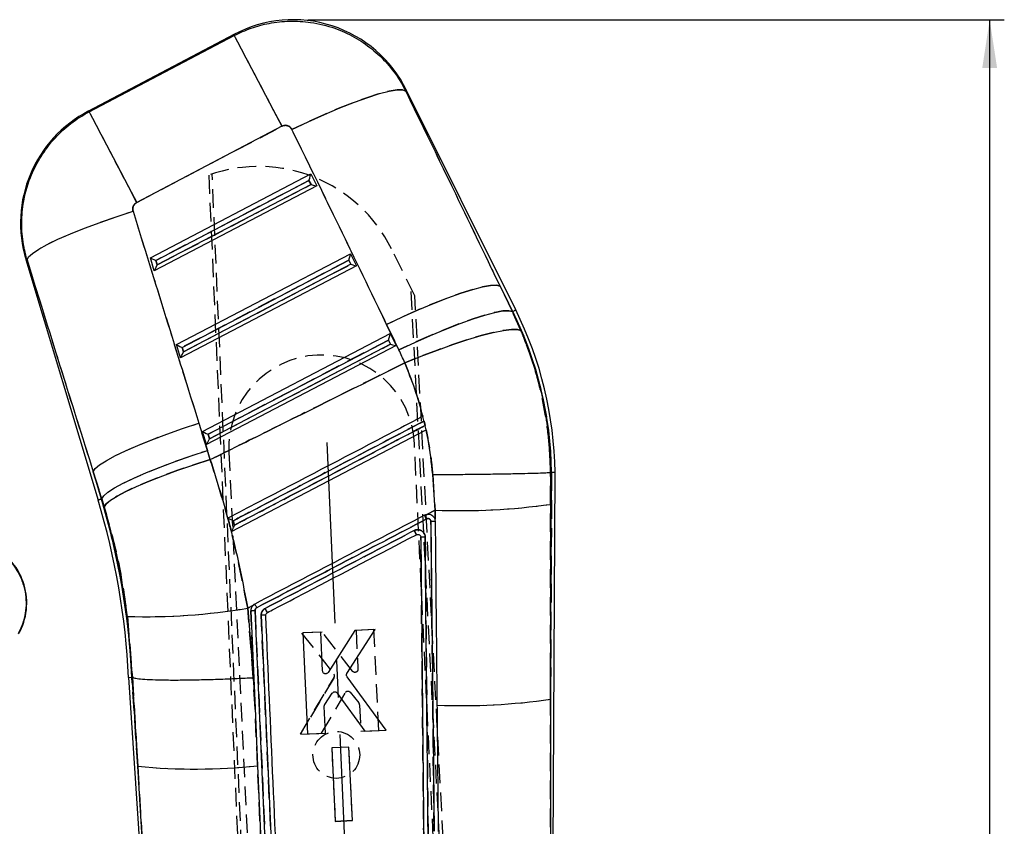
# Model space of a CAD drawing. Extents: x 40 to 363, y 13 to 289.
# Tile 17 of 20: x 137 to 204, y 234 to 289. Entities that reach past the tile are written whole.
import ezdxf

# ---------------------------------------------------------------- set-up
doc = ezdxf.new("R2010")
doc.units = 0
doc.linetypes.add('CENTERX2', pattern=[20.32, 12.7, -2.54, 2.54, -2.54])
doc.linetypes.add('HIDDEN', pattern=[1.905, 1.27, -0.635])
doc.layers.get('0').update_dxf_attribs({"linetype": 'CONTINUOUS'})
doc.styles.add('SLDTEXTSTYLE0', font='TXT', dxfattribs={"width": 0.75})
doc.dimstyles.new('SLDDIMSTYLE0', dxfattribs={"dimtxt": 3.5, "dimasz": 3.302, "dimexe": 0, "dimexo": 0.0625, "dimgap": 0.875, "dimtad": 1, "dimdec": 0, "dimrnd": 1e-09, "dimzin": 12, "dimtxsty": 'SLDTEXTSTYLE0', "dimsah": 1, "dimcen": 0.09, "dimazin": 3, "dimtfac": 1, "dimtdec": 0, "dimtofl": 0, "dimtmove": 0, "dimatfit": 3, "dimtolj": 1, "dimtzin": 12})

# ---------------------------------------------------------------- blocks, each defined once
blk = doc.blocks.new('_D')
at = {"color": 179, "linetype": 'CONTINUOUS'}
for p, q in [((156.693, 288.655), (204.306, 288.655)), ((203.306, 113.839), (203.306, 288.655)), ((189.807, 113.839), (204.306, 113.839))]:
    blk.add_line(p, q, dxfattribs=at)
for points in [[(203.306, 288.655), (202.798, 285.353), (203.814, 285.353)], [(203.306, 113.839), (203.814, 117.141), (202.798, 117.141)]]:
    blk.add_solid(points, dxfattribs=at)
at = {"color": 179, "linetype": 'CONTINUOUS', "insert": (198.794, 201.648, 0.1), "char_height": 3.5, "attachment_point": 1, "rotation": 90, "style": 'SLDTEXTSTYLE0'}
blk.add_mtext('175', dxfattribs=at)

msp = doc.modelspace()

# ---------------------------------------------------------------- linework, layer by layer
at = {"color": 7, "linetype": 'CONTINUOUS'}
for p, q in [((151.677668, 287.663583), (141.657013, 282.394979)), ((141.730565, 282.357533), (151.656683, 287.576426)), ((170.90327, 268.827115), (163.416551, 283.871088)), ((154.913797, 281.381522), (144.987679, 276.162628)), ((145.920295, 272.395391), (156.883828, 278.122399)), ((156.883828, 278.122399), (157.292064, 277.302075)), ((146.302644, 272.208233), (156.767524, 277.674739)), ((156.905839, 277.396817), (146.393639, 271.905575)), ((156.767524, 277.674739), (156.905839, 277.396817)), ((157.292064, 277.302075), (146.188871, 271.502126)), ((147.7057, 266.457204), (159.597651, 272.669185)), ((159.597651, 272.669185), (160.005887, 271.848861)), ((137.409865, 272.274513), (142.3509, 255.840827)), ((146.188871, 271.502126), (145.920295, 272.395391)), ((146.393639, 271.905575), (146.302644, 272.208233)), ((148.088049, 266.270045), (159.481348, 272.221539)), ((159.481348, 272.221539), (159.619662, 271.943603)), ((160.005887, 271.848861), (147.974276, 265.563939)), ((159.619662, 271.943603), (148.179044, 265.967388)), ((169.833097, 270.457391), (170.674841, 268.713434)), ((170.695798, 268.723864), (169.833097, 270.457391)), ((170.695798, 268.723864), (170.674841, 268.713434)), ((170.674841, 268.713434), (171.261839, 267.418284)), ((162.915439, 266.093765), (162.073695, 267.837722)), ((149.491107, 260.519017), (162.311474, 267.215971)), ((149.873455, 260.331843), (162.195171, 266.768325)), ((162.195171, 266.768325), (162.333485, 266.490389)), ((162.311474, 267.215971), (162.719711, 266.395647)), ((147.974276, 265.563939), (147.7057, 266.457204)), ((148.179044, 265.967388), (148.088049, 266.270045)), ((162.719711, 266.395647), (149.759683, 259.625737)), ((162.333485, 266.490389), (149.964451, 260.029201)), ((164.559649, 261.557851), (164.555819, 261.555855)), ((164.778598, 260.640789), (164.559649, 261.557851)), ((164.707349, 260.930185), (164.635548, 261.235614)), ((149.239882, 261.090044), (149.824095, 259.227638)), ((151.459803, 253.686358), (164.772293, 260.637511)), ((164.772293, 260.637511), (164.778598, 260.640789)), ((164.778598, 260.640789), (164.776659, 260.639791)), ((149.759683, 259.625737), (149.491107, 260.519017)), ((149.964451, 260.029201), (149.873455, 260.331843)), ((142.595075, 255.914245), (142.01086, 257.776637)), ((142.01086, 257.776637), (142.572831, 255.907554)), ((165.384105, 255.145643), (165.227531, 257.575635)), ((173.285417, 257.73241), (173.281657, 255.54571)), ((173.282984, 242.226411), (173.354919, 257.732708)), ((173.285595, 257.732425), (173.285417, 257.73241)), ((173.354919, 257.732708), (173.285595, 257.732425)), ((173.358995, 208.656702), (173.586669, 257.733662)), ((142.572831, 255.907554), (142.595075, 255.914245)), ((142.76288, 255.37226), (142.595075, 255.914245)), ((165.384105, 255.145643), (164.82147, 254.851807)), ((165.382271, 254.536558), (165.384105, 255.145643)), ((173.281657, 255.54571), (173.282984, 242.226411)), ((164.82147, 254.851807), (164.674616, 254.802157)), ((165.382271, 254.536558), (165.369113, 254.56721)), ((165.41697, 254.357968), (165.382271, 254.536558)), ((165.105475, 254.370693), (165.31441, 233.217713)), ((164.412395, 253.29471), (164.801227, 213.092763)), ((152.92669, 248.638396), (152.577344, 248.455856)), ((152.577344, 248.455856), (152.959007, 243.70626)), ((144.694318, 243.730028), (144.349509, 247.889657)), ((152.783255, 248.262871), (153.076112, 241.613094)), ((154.436422, 217.516657), (153.079796, 248.293925)), ((153.500828, 247.965891), (155.057793, 212.622579)), ((157.570039, 246.815969), (156.345233, 246.757705)), ((156.345233, 246.757705), (156.675688, 239.864443)), ((157.697347, 244.161133), (157.570039, 246.815969)), ((159.893765, 246.926505), (158.072013, 244.061385)), ((159.362558, 243.996803), (161.297079, 246.993248)), ((161.297079, 246.993248), (159.893765, 246.926505)), ((144.431281, 243.715156), (146.791823, 207.547445)), ((144.432164, 243.715216), (144.662663, 243.728239)), ((144.662663, 243.728239), (144.694318, 243.730028)), ((144.662663, 243.728239), (145.059589, 237.646628)), ((144.69508, 243.729819), (144.694318, 243.730028)), ((145.059589, 237.646628), (144.69508, 243.729819)), ((152.959007, 243.70626), (153.076112, 241.613094)), ((162.036419, 240.119506), (159.36922, 243.767072)), ((157.846376, 241.864849), (158.362531, 242.648769)), ((158.698338, 242.655803), (160.581527, 240.050275)), ((157.900555, 239.922721), (157.81325, 241.743822)), ((173.282984, 242.226411), (173.27578, 208.730441)), ((153.076112, 241.613094), (153.24884, 237.686638)), ((156.675688, 239.864443), (157.900555, 239.922721)), ((160.581527, 240.050275), (162.036419, 240.119506)), ((159.491624, 238.965351), (158.317856, 238.909517)), ((158.317856, 238.909517), (158.55896, 233.880084)), ((159.732772, 233.935934), (159.491624, 238.965351)), ((146.870981, 207.629431), (145.059589, 237.646628)), ((153.24884, 237.686638), (153.832059, 224.40495)), ((158.55896, 233.880084), (159.732772, 233.935934))]:
    msp.add_line(p, q, dxfattribs=at)
at = {"color": 7, "linetype": 'HIDDEN'}
for p, q in [((151.656683, 287.576426), (141.730565, 282.357533)), ((144.987679, 276.162628), (154.913797, 281.381522)), ((149.915834, 278.038416), (153.15099, 203.469318)), ((153.405435, 203.481492), (150.143802, 278.116633)), ((156.767524, 277.674739), (146.302644, 272.208233)), ((146.393639, 271.905575), (156.905839, 277.396817)), ((156.905839, 277.396817), (156.767524, 277.674739)), ((164.002651, 269.79876), (162.413265, 272.99558)), ((146.302644, 272.208233), (146.393639, 271.905575)), ((159.481348, 272.221539), (148.088049, 266.270045)), ((159.619662, 271.943603), (159.481348, 272.221539)), ((148.179044, 265.967388), (159.619662, 271.943603)), ((167.170437, 204.140205), (163.741105, 270.32483)), ((169.833097, 270.457391), (170.695798, 268.723864)), ((170.674841, 268.713434), (169.833097, 270.457391)), ((167.42488, 204.152379), (164.002651, 269.79876)), ((170.695798, 268.723864), (170.674841, 268.713434)), ((171.261839, 267.418284), (170.674841, 268.713434)), ((162.073695, 267.837722), (162.915439, 266.093765)), ((162.195171, 266.768325), (149.873455, 260.331843)), ((162.333485, 266.490389), (162.195171, 266.768325)), ((148.088049, 266.270045), (148.179044, 265.967388)), ((149.964451, 260.029201), (162.333485, 266.490389)), ((164.635548, 261.235614), (164.707349, 260.930185)), ((164.713026, 260.93315), (164.640414, 261.238147)), ((149.824095, 259.227638), (149.239882, 261.090044)), ((149.873455, 260.331843), (149.964451, 260.029201)), ((166.443038, 208.043468), (163.975828, 259.705175)), ((151.290286, 259.099353), (153.757497, 207.437638)), ((142.572831, 255.907554), (142.01086, 257.776637)), ((142.01086, 257.776637), (142.595075, 255.914245)), ((165.227531, 257.575635), (165.384105, 255.145643)), ((173.281657, 255.54571), (173.285417, 257.73241)), ((173.354919, 257.732708), (173.282984, 242.226411)), ((142.572831, 255.907554), (142.595075, 255.914245)), ((142.595075, 255.914245), (142.76288, 255.37226)), ((164.82147, 254.851807), (165.384105, 255.145643)), ((165.384105, 255.145643), (165.382271, 254.536558)), ((173.282984, 242.226411), (173.281657, 255.54571)), ((164.674616, 254.802157), (164.836528, 254.854087)), ((165.31441, 233.217713), (165.105475, 254.370693)), ((151.459803, 253.686358), (151.46015, 253.686536)), ((164.434862, 253.300894), (164.4124, 253.294263)), ((164.709844, 253.314395), (164.595465, 253.311742)), ((152.577344, 248.455856), (152.92669, 248.638396)), ((152.959007, 243.70626), (152.577344, 248.455856)), ((152.925068, 248.636131), (153.054561, 248.734627)), ((144.349509, 247.889657), (144.694318, 243.730028)), ((153.832059, 224.40495), (152.783255, 248.262871)), ((153.079796, 248.293925), (154.436422, 217.516657)), ((155.057793, 212.622579), (153.500828, 247.965891)), ((157.659271, 246.819783), (156.255984, 246.752505)), ((156.255984, 246.752505), (158.467251, 243.954052)), ((159.745768, 244.141314), (157.659271, 246.819783)), ((161.207739, 246.989925), (159.982955, 246.931199)), ((159.982955, 246.931199), (160.109222, 244.276319)), ((161.535693, 240.096543), (161.207739, 246.989925)), ((145.059589, 237.646628), (144.662663, 243.728239)), ((144.69508, 243.729819), (145.059589, 237.646628)), ((153.076112, 241.613094), (152.959007, 243.70626)), ((158.482512, 243.724738), (156.175052, 239.839588)), ((156.175052, 239.839588), (158.482512, 243.724738)), ((157.629921, 239.90931), (159.256238, 242.682446)), ((159.59119, 242.707435), (160.179702, 241.97628)), ((160.224211, 241.858963), (160.310847, 240.037833)), ((173.27578, 208.730441), (173.282984, 242.226411)), ((156.175052, 239.839588), (157.629921, 239.90931)), ((160.310847, 240.037833), (161.535693, 240.096543)), ((159.492568, 238.96562), (158.318821, 238.909338)), ((158.318821, 238.909338), (158.558059, 233.879831)), ((159.731852, 233.936098), (159.492568, 238.96562)), ((145.059589, 237.646628), (146.870981, 207.629431)), ((158.558059, 233.879831), (159.731852, 233.936098)), ((159.731852, 233.936098), (158.558059, 233.879831))]:
    msp.add_line(p, q, dxfattribs=at)
at = {"color": 218, "linetype": 'CENTERX2'}
msp.add_line((160.372634, 206.823097), (158.00179, 259.77026), dxfattribs=at)
at = {"color": 8, "linetype": 'CONTINUOUS', "flags": 128}
for points in [[(151.656683, 287.576426), (151.675336, 287.653897), (151.677668, 287.663583)], [(163.416551, 283.871088), (163.412553, 283.861328), (163.380574, 283.783231)], [(141.657013, 282.394979), (141.665186, 282.390822), (141.730565, 282.357533)], [(137.491758, 272.247035), (137.418966, 272.271458), (137.409865, 272.274513)], [(170.695798, 268.723864), (170.786534, 268.76903), (170.851377, 268.801291), (170.890295, 268.820662), (170.90327, 268.827115)], [(142.3509, 255.840827), (142.364781, 255.844999), (142.406411, 255.857516), (142.475772, 255.878363), (142.572831, 255.907554)]]:
    msp.add_lwpolyline(points, dxfattribs=at)
at = {"color": 7, "linetype": 'HIDDEN', "flags": 128}
for points in [[(151.677668, 287.663583), (151.675336, 287.653897), (151.656683, 287.576426)], [(151.656683, 287.576426), (151.728643, 287.439559), (151.888288, 287.135918), (152.13184, 286.672686), (152.453528, 286.060859), (152.845736, 285.314892), (153.299175, 284.452472), (153.803106, 283.494015), (154.345596, 282.462213), (154.913797, 281.381522)], [(163.380574, 283.783231), (163.167874, 283.86632), (162.791383, 283.863519), (162.259849, 283.774872), (161.585626, 283.60245), (160.784378, 283.350263), (159.874728, 283.024151), (158.877814, 282.631714), (157.816803, 282.182072), (156.716348, 281.685654), (155.602026, 281.154026)], [(163.380574, 283.783231), (163.412553, 283.861328), (163.416551, 283.871088)], [(141.730565, 282.357533), (141.665186, 282.390822), (141.657013, 282.394979)], [(141.730565, 282.357533), (141.802526, 282.220666), (141.96217, 281.917025), (142.205722, 281.453807), (142.527412, 280.841966), (142.919618, 280.095998), (143.373057, 279.233579), (143.876988, 278.275121), (144.419478, 277.243335), (144.987679, 276.162628)], [(137.491758, 272.247035), (137.586902, 272.446115), (137.853648, 272.692968), (138.286031, 272.98208), (138.874381, 273.306985), (139.605533, 273.660425), (140.463139, 274.034474), (141.428012, 274.420787), (142.47857, 274.810706), (143.591318, 275.195528), (144.741367, 275.566627)], [(137.409865, 272.274513), (137.418966, 272.271458), (137.491758, 272.247035)], [(169.833097, 270.457391), (169.586473, 270.519335), (169.185373, 270.500321), (168.638655, 270.400767), (167.958391, 270.222891), (167.159603, 269.970585), (166.259932, 269.649465), (165.279244, 269.266595), (164.239196, 268.830423), (163.162756, 268.350605), (162.073695, 267.837722)], [(170.674841, 268.713434), (170.428217, 268.775378), (170.027118, 268.756364), (169.480399, 268.656809), (168.800135, 268.478919), (168.001347, 268.226628), (167.101676, 267.905508), (166.120988, 267.522622), (165.080941, 267.086465), (164.0045, 266.606648), (162.915439, 266.093765)], [(171.261839, 267.418284), (171.017623, 267.49361), (170.613036, 267.496024), (170.057104, 267.425482), (169.36223, 267.283533), (168.543918, 267.073367), (167.620425, 266.799663), (166.612353, 266.468529), (165.542194, 266.087357), (164.433823, 265.664641), (163.31197, 265.209828)], [(142.01086, 257.776637), (142.144683, 257.983554), (142.440091, 258.235518), (142.89081, 258.527194), (143.487278, 258.852352), (144.216833, 259.204123), (145.06399, 259.575028), (146.010767, 259.957213), (147.037068, 260.342542), (148.121109, 260.722835), (149.239882, 261.090044)], [(142.595075, 255.914245), (142.728898, 256.121163), (143.024302, 256.373126), (143.475025, 256.664787), (144.071493, 256.98996), (144.801046, 257.341732), (145.648203, 257.712636), (146.59498, 258.094807), (147.621281, 258.480136), (148.705324, 258.860443), (149.824095, 259.227638)], [(150.017457, 258.598913), (148.896012, 258.244504), (147.809283, 257.876743), (146.780289, 257.503424), (145.830828, 257.132475), (144.981007, 256.771732), (144.248831, 256.428842), (143.649805, 256.111075), (143.196623, 255.825151), (142.898879, 255.577121), (142.76288, 255.37226)], [(142.572831, 255.907554), (142.475772, 255.878363), (142.406411, 255.857516), (142.364781, 255.844999), (142.3509, 255.840827)]]:
    msp.add_lwpolyline(points, dxfattribs=at)
at = {"color": 7, "linetype": 'CONTINUOUS', "flags": 128}
for points in [[(151.656683, 287.576426), (151.728643, 287.439559), (151.888288, 287.135918), (152.13184, 286.672686), (152.453528, 286.060859), (152.845736, 285.314892), (153.299175, 284.452472), (153.803106, 283.494015), (154.345596, 282.462213), (154.913797, 281.381522)], [(155.602026, 281.154026), (156.716348, 281.685654), (157.816803, 282.182072), (158.877814, 282.631714), (159.874728, 283.024151), (160.784378, 283.350263), (161.585626, 283.60245), (162.259849, 283.774872), (162.791383, 283.863519), (163.167874, 283.86632), (163.380574, 283.783231)], [(141.730565, 282.357533), (141.802526, 282.220666), (141.96217, 281.917025), (142.205722, 281.453807), (142.527412, 280.841966), (142.919618, 280.095998), (143.373057, 279.233579), (143.876988, 278.275121), (144.419478, 277.243335), (144.987679, 276.162628)], [(137.491758, 272.247035), (137.586902, 272.446115), (137.853648, 272.692968), (138.286031, 272.98208), (138.874381, 273.306985), (139.605533, 273.660425), (140.463139, 274.034474), (141.428012, 274.420787), (142.47857, 274.810706), (143.591318, 275.195528), (144.741367, 275.566627)], [(162.073695, 267.837722), (163.162756, 268.350605), (164.239196, 268.830423), (165.279244, 269.266595), (166.259932, 269.649465), (167.159603, 269.970585), (167.958391, 270.222891), (168.638655, 270.400767), (169.185373, 270.500321), (169.586473, 270.519335), (169.833097, 270.457391)], [(162.915439, 266.093765), (164.0045, 266.606648), (165.080941, 267.086465), (166.120988, 267.522622), (167.101676, 267.905508), (168.001347, 268.226628), (168.800135, 268.478919), (169.480399, 268.656809), (170.027118, 268.756364), (170.428217, 268.775378), (170.674841, 268.713434)], [(163.31197, 265.209828), (164.433823, 265.664641), (165.542194, 266.087357), (166.612353, 266.468529), (167.620425, 266.799663), (168.543918, 267.073367), (169.36223, 267.283533), (170.057104, 267.425482), (170.613036, 267.496024), (171.017623, 267.49361), (171.261839, 267.418284)], [(142.01086, 257.776637), (142.144683, 257.983554), (142.440091, 258.235518), (142.89081, 258.527194), (143.487278, 258.852352), (144.216833, 259.204123), (145.06399, 259.575028), (146.010767, 259.957213), (147.037068, 260.342542), (148.121109, 260.722835), (149.239882, 261.090044)], [(142.595075, 255.914245), (142.728898, 256.121163), (143.024302, 256.373126), (143.475025, 256.664787), (144.071493, 256.98996), (144.801046, 257.341732), (145.648203, 257.712636), (146.59498, 258.094807), (147.621281, 258.480136), (148.705324, 258.860443), (149.824095, 259.227638)], [(142.76288, 255.37226), (142.898879, 255.577121), (143.196623, 255.825151), (143.649805, 256.111075), (144.248831, 256.428842), (144.981007, 256.771732), (145.830828, 257.132475), (146.780289, 257.503424), (147.809283, 257.876743), (148.896012, 258.244504), (150.017457, 258.598913)]]:
    msp.add_lwpolyline(points, dxfattribs=at)
at = {"color": 7, "linetype": 'HIDDEN'}
msp.add_circle((158.634813, 238.426167), 1.6, dxfattribs=at)
at = {"color": 7, "linetype": 'CONTINUOUS'}
for centre, radius, start, end in [((155.692652, 280.02724), 8.6275, 26.10003217, 118.11908712), ((145.671997, 274.758647), 8.6275, 117.38570183, 197.02077137), ((147.947588, 257.403088), 25.409469, 0.743297, 26.45750303), ((147.947588, 257.403088), 25.641212, 0.73939704, 26.45750303), ((94.005062, 241.304916), 50.483788, 2.73583867, 16.73420038), ((94.005062, 241.304916), 50.715531, 2.73878922, 16.73420038), ((167.087341, 299.673995), 44.560915, 267.80947001, 277.99043785), ((149.053774, 246.47711), 17.700766, 27.12749996, 28.05515085), ((133.157923, 248.814258), 4.31375, 330.58351057, 62.67783423), ((145.687169, 288.516464), 40.648822, 268.1141859, 279.75903377), ((137.741649, 239.93753), 18.144919, 26.91331253, 27.9341408), ((153.637813, 246.589392), 1.383298, 82.74462189, 95.68315902), ((167.173811, 285.053541), 43.260664, 267.83519129, 278.11831704), ((148.953549, 278.73935), 41.276806, 264.58679697, 275.97305003)]:
    msp.add_arc(centre, radius, start, end, dxfattribs=at)
at = {"color": 7, "linetype": 'HIDDEN'}
for centre, radius, start, end in [((153.323799, 268.476897), 10.150712, 26.43356345, 109.61732347), ((147.947588, 257.403088), 25.409469, 0.743297, 26.45750303), ((157.633057, 259.402261), 6.35, 2.73420038, 182.73420038), ((94.005062, 241.304916), 50.715531, 2.73878922, 16.73420038), ((167.087341, 299.673995), 44.560915, 267.80947001, 277.99043785), ((-27.429251, 154.248034), 216.82949, 27.55346166, 27.62918915), ((145.687169, 288.516464), 40.648822, 268.1141859, 279.75903377), ((137.250144, 239.722951), 18.680344, 26.8178074, 27.80936663), ((153.637667, 246.578797), 1.393827, 82.79369672, 95.63408418), ((158.303381, 243.827977), 0.206754, 330.04188874, 37.57266301), ((159.433071, 242.577114), 0.205824, 110.12997486, 149.22079731), ((160.021995, 241.849347), 0.202444, 2.72087319, 38.82939741), ((167.173811, 285.053541), 43.260664, 267.83519129, 278.11831704), ((148.953549, 278.73935), 41.276806, 264.58679697, 275.97305003)]:
    msp.add_arc(centre, radius, start, end, dxfattribs=at)
at = {"color": 7, "linetype": 'CONTINUOUS'}
for centre, major_axis, ratio, start_param, end_param in [((101.213204, 272.173846), (-169.958344, 341.949866), 0.159482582, 4.6282833, 4.667138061), ((100.695691, 273.158134), (-169.982286, 341.937952), 0.138218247, 4.628262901, 4.667117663), ((156.748117, 277.711656), (0.133925, 0.412653), 0.068966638, 4.645223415, 6.206597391), ((156.886431, 277.433725), (0.404724, -0.131352), 0.068599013, 4.782605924, 6.216019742), ((186.889993, 318.476807), (-110.659812, 372.974585), 0.135617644, 1.645791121, 1.684931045), ((159.461941, 272.258443), (0.133925, 0.412653), 0.068966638, 4.645223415, 6.206597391), ((187.407505, 317.492519), (-110.441108, 373.040302), 0.156481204, 1.645959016, 1.68509894), ((146.283236, 272.245138), (0.363512, -0.153123), 0.067363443, 3.232773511, 4.794147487), ((146.374232, 271.942489), (0.184915, 0.438988), 0.06773113, 3.223351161, 4.656764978), ((159.600255, 271.980512), (0.404724, -0.131352), 0.068599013, 4.782605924, 6.216019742), ((162.175764, 266.805231), (0.133925, 0.412653), 0.068966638, 4.645223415, 6.206597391), ((148.068642, 266.30695), (0.363512, -0.153123), 0.067363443, 3.232773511, 4.794147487), ((148.159638, 266.004301), (0.184915, 0.438988), 0.06773113, 3.223351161, 4.656764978), ((162.314078, 266.527299), (0.404724, -0.131352), 0.068599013, 4.782605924, 6.216019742), ((147.332672, 258.572635), (-8.052841, 15.316182), 0.999926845, 4.622021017, 4.678015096), ((149.854048, 260.368761), (0.363512, -0.153123), 0.067363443, 3.232773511, 4.794147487), ((149.945044, 260.066113), (0.184915, 0.438988), 0.06773113, 3.223351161, 4.656764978), ((93.817973, 241.660752), (-27.317561, 51.956907), 0.999926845, 4.521084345, 4.532290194)]:
    msp.add_ellipse(centre, major_axis=major_axis, ratio=ratio, start_param=start_param, end_param=end_param, dxfattribs=at)
at = {"color": 7, "linetype": 'HIDDEN'}
for centre, major_axis, ratio, start_param, end_param in [((101.213204, 272.173846), (-169.958344, 341.949866), 0.159482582, 4.6282833, 4.667138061), ((100.695691, 273.158134), (-169.982286, 341.937952), 0.138218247, 4.628262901, 4.667117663), ((186.889993, 318.476807), (-110.659812, 372.974585), 0.135617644, 1.645791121, 1.684931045), ((187.407505, 317.492519), (-110.441108, 373.040302), 0.156481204, 1.645959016, 1.68509894), ((147.332672, 258.572635), (-8.052841, 15.316182), 0.999926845, 4.622021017, 4.678015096), ((93.817973, 241.660752), (-27.317561, 51.956907), 0.999926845, 4.521084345, 4.532290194)]:
    msp.add_ellipse(centre, major_axis=major_axis, ratio=ratio, start_param=start_param, end_param=end_param, dxfattribs=at)
at = {"color": 7, "linetype": 'CONTINUOUS'}
for points, knots in [([(151.656683, 287.576426), (152.038025, 287.755433), (152.800708, 288.113446), (154.081795, 288.447817), (155.451562, 288.594781), (156.973167, 288.505276), (158.467022, 288.139112), (159.874024, 287.502513), (161.088737, 286.688812), (162.140798, 285.680729), (162.895074, 284.689538), (163.251817, 284.023588), (163.380574, 283.783231)], [0, 0, 0, 0, 0.092114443, 0.184228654, 0.288392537, 0.392556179, 0.516342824, 0.622683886, 0.729024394, 0.834678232, 0.940331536, 1, 1, 1, 1]), ([(137.491758, 272.247035), (137.415929, 272.531715), (137.212891, 273.293957), (137.091859, 274.579194), (137.199232, 276.19937), (137.622818, 277.758428), (138.326585, 279.184097), (139.164155, 280.353981), (140.187968, 281.364473), (141.078309, 282.001151), (141.614071, 282.293882), (141.730565, 282.357533)], [0, 0, 0, 0, 0.074457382, 0.19936301, 0.324268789, 0.483489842, 0.604086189, 0.724681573, 0.845549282, 0.966416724, 1, 1, 1, 1]), ([(155.602026, 281.154026), (155.594499, 281.168333), (155.560485, 281.232986), (155.472518, 281.332606), (155.342039, 281.407049), (155.199817, 281.442414), (155.057345, 281.44192), (154.95965, 281.400814), (154.913797, 281.381522)], [0, 0, 0, 0, 0.060466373, 0.273238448, 0.486137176, 0.609923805, 0.816921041, 1, 1, 1, 1]), ([(144.987679, 276.162628), (144.980815, 276.158892), (144.924728, 276.128359), (144.831169, 276.049159), (144.753559, 275.918626), (144.71498, 275.771689), (144.716842, 275.656208), (144.736767, 275.58343), (144.741367, 275.566627)], [0, 0, 0, 0, 0.033503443, 0.273762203, 0.513953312, 0.673697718, 0.924660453, 1, 1, 1, 1]), ([(171.261839, 267.418284), (171.655495, 266.368976), (172.450143, 264.250798), (173.120547, 260.980254), (173.232133, 258.784462), (173.285595, 257.732425)], [0, 0, 0, 0, 0.338341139, 0.682989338, 1, 1, 1, 1]), ([(150.017457, 258.598913), (151.31151, 259.239769), (155.746606, 261.436169), (160.175394, 263.645281), (163.31197, 265.209828)], [0, 0, 0, 0, 0.291775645, 1, 1, 1, 1]), ([(164.555819, 261.555855), (164.38377, 262.176266), (164.03839, 263.421711), (163.554708, 264.612316), (163.31197, 265.209828)], [0, 0, 0, 0, 0.498144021, 1, 1, 1, 1]), ([(164.555819, 261.555855), (164.405786, 261.477514), (163.535968, 261.023336), (159.786995, 259.065849), (155.49394, 256.824225), (151.920648, 254.958479), (151.226509, 254.596044)], [0, 0, 0, 0, 0.033767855, 0.19576865, 0.843771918, 1, 1, 1, 1]), ([(151.588894, 254.425232), (151.768852, 254.519169), (152.668639, 254.988852), (156.447762, 256.961492), (160.616679, 259.1377), (164.065762, 260.938176), (164.635548, 261.235614)], [0, 0, 0, 0, 0.0413801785, 0.2068999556, 0.8689804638, 1, 1, 1, 1]), ([(164.707349, 260.930185), (164.527393, 260.836248), (163.627607, 260.366562), (159.848542, 258.393812), (155.681406, 256.218593), (152.234098, 254.419132), (151.666112, 254.122649)], [0, 0, 0, 0, 0.041396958, 0.206985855, 0.869341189, 1, 1, 1, 1]), ([(165.227531, 257.575635), (165.139868, 258.382055), (165.028149, 259.409766), (164.817624, 260.419986), (164.772293, 260.637511)], [0, 0, 0, 0, 0.784675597, 1, 1, 1, 1]), ([(150.017457, 258.598913), (150.530589, 256.948633), (151.564714, 253.622789), (152.238094, 250.186874), (152.577344, 248.455856)], [0, 0, 0, 0, 0.496198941, 1, 1, 1, 1]), ([(165.227531, 257.575635), (165.27346, 257.575976), (165.625595, 257.578591), (166.43321, 257.585258), (167.627931, 257.59725), (168.901624, 257.612994), (170.068125, 257.630694), (171.098823, 257.64992), (171.959736, 257.670203), (172.628108, 257.691081), (173.098004, 257.712098), (173.222946, 257.72564), (173.285417, 257.73241)], [0, 0, 0, 0, 0.011482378, 0.088035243, 0.202035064, 0.316034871, 0.430030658, 0.544026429, 0.658019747, 0.772013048, 0.886006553, 1, 1, 1, 1]), ([(173.354919, 257.732708), (173.508828, 257.733192), (173.663327, 257.733678), (173.58608, 257.733677), (173.585785, 257.733677)], [0, 0, 0, 0, 0.996187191, 1, 1, 1, 1]), ([(144.349509, 247.889657), (144.166289, 249.145194), (143.796121, 251.681808), (143.109598, 254.13388), (142.76288, 255.37226)], [0, 0, 0, 0, 0.4949656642, 1, 1, 1, 1]), ([(151.226509, 254.596044), (151.274468, 254.409032), (151.352211, 254.105884), (151.430002, 253.802561), (151.459803, 253.686358)], [0, 0, 0, 0, 0.616901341, 1, 1, 1, 1]), ([(151.588894, 254.425232), (151.587809, 254.425713), (151.542403, 254.445881), (151.454929, 254.485113), (151.349646, 254.533645), (151.278872, 254.567474), (151.236514, 254.588822), (151.229782, 254.593681), (151.226509, 254.596044)], [0, 0, 0, 0, 0.006562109, 0.274722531, 0.524352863, 0.693231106, 0.850840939, 1, 1, 1, 1]), ([(164.674617, 254.802157), (162.73795, 253.790876), (158.864618, 251.768316), (154.991246, 249.745856), (153.054561, 248.734627)], [0, 0, 0, 0, 0.500000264, 1, 1, 1, 1]), ([(153.18937, 248.483543), (155.106409, 249.484198), (158.979101, 251.505665), (162.85173, 253.52728), (164.807351, 254.548166)], [0, 0, 0, 0, 0.4950145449, 1, 1, 1, 1]), ([(164.807349, 254.548181), (164.829853, 254.557126), (164.873786, 254.574589), (164.94522, 254.570504), (165.009899, 254.54514), (165.062161, 254.499444), (165.097901, 254.439092), (165.102948, 254.393474), (165.105468, 254.370693)], [0, 0, 0, 0, 0.173753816, 0.339215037, 0.504559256, 0.669819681, 0.835114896, 1, 1, 1, 1]), ([(165.369113, 254.56721), (165.348468, 254.603968), (165.299832, 254.690562), (165.177523, 254.793698), (165.016612, 254.857872), (164.892445, 254.863152), (164.828857, 254.852988), (164.82147, 254.851807)], [0, 0, 0, 0, 0.190711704, 0.449272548, 0.707738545, 0.966044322, 1, 1, 1, 1]), ([(151.666112, 254.122649), (151.665626, 254.121566), (151.645811, 254.077372), (151.599462, 253.974872), (151.537892, 253.841561), (151.492593, 253.746755), (151.467734, 253.697316), (151.462684, 253.690139), (151.46015, 253.686536)], [0, 0, 0, 0, 0.005768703, 0.23543358, 0.548318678, 0.748199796, 0.873603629, 1, 1, 1, 1]), ([(151.666112, 254.122649), (151.657949, 254.154632), (151.632206, 254.255504), (151.60647, 254.356357), (151.588894, 254.425232)], [0, 0, 0, 0, 0.317070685, 1, 1, 1, 1]), ([(164.709844, 253.314395), (164.709831, 253.315239), (164.708967, 253.373049), (164.687107, 253.488351), (164.602635, 253.634055), (164.497029, 253.727345), (164.373719, 253.792059), (164.230629, 253.824533), (164.080793, 253.809555), (163.998344, 253.773159), (163.968197, 253.75985)], [0, 0, 0, 0, 0.002461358, 0.168515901, 0.334548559, 0.484599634, 0.572488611, 0.738427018, 0.904355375, 1, 1, 1, 1]), ([(165.416979, 254.357789), (165.411867, 254.359792), (165.40131, 254.36393), (165.330448, 254.368629), (165.227198, 254.371418), (165.146048, 254.371034), (165.105473, 254.370842)], [0, 0, 0, 0, 0.238338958, 0.492225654, 0.746113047, 1, 1, 1, 1]), ([(165.53968, 241.823752), (165.538151, 241.980845), (165.528728, 242.948683), (165.493721, 246.538843), (165.454347, 250.559823), (165.422761, 253.770082), (165.416977, 254.357968)], [0, 0, 0, 0, 0.037599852, 0.231649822, 0.859294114, 1, 1, 1, 1]), ([(163.968197, 253.75985), (162.269044, 252.872848), (158.870487, 251.098712), (155.471875, 249.324703), (153.772443, 248.437632)], [0, 0, 0, 0, 0.499962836, 1, 1, 1, 1]), ([(153.921335, 248.150681), (154.080706, 248.233894), (154.959855, 248.692929), (158.35768, 250.467041), (161.596102, 252.158023), (164.114751, 253.473167)], [0, 0, 0, 0, 0.046903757, 0.258739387, 1, 1, 1, 1]), ([(163.968197, 253.75985), (163.973564, 253.749446), (163.98662, 253.724138), (164.015093, 253.668848), (164.051781, 253.59743), (164.08697, 253.528597), (164.109203, 253.484735), (164.113027, 253.476761), (164.114751, 253.473167)], [0, 0, 0, 0, 0.0737241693, 0.1793221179, 0.39412166, 0.6089121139, 0.8237068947, 1, 1, 1, 1]), ([(164.114751, 253.473167), (164.134871, 253.481167), (164.177622, 253.498166), (164.248346, 253.495438), (164.314356, 253.469898), (164.368031, 253.425542), (164.388381, 253.3853), (164.398307, 253.36567)], [0, 0, 0, 0, 0.189477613, 0.40260737, 0.604828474, 0.807234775, 1, 1, 1, 1]), ([(164.398307, 253.36567), (164.398838, 253.364296), (164.407546, 253.341774), (164.410046, 253.317502), (164.412393, 253.29471)], [0, 0, 0, 0, 0.06099342, 1, 1, 1, 1]), ([(164.709844, 253.314395), (164.670633, 253.313665), (164.59221, 253.312206), (164.494104, 253.307235), (164.425667, 253.300967), (164.416822, 253.296498), (164.4124, 253.294263)], [0, 0, 0, 0, 0.2500002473, 0.5000006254, 0.7500007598, 1, 1, 1, 1]), ([(165.103721, 213.111956), (165.038915, 219.806818), (164.909197, 233.207432), (164.776331, 246.608444), (164.709844, 253.314395)], [0, 0, 0, 0, 0.499593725, 1, 1, 1, 1]), ([(135.123144, 252.616588), (135.304973, 252.510266), (135.668631, 252.297622), (136.169514, 251.864765), (136.618334, 251.342246), (137.012817, 250.690167), (137.285466, 249.971084), (137.422124, 249.211115), (137.43132, 248.48014), (137.314348, 247.761053), (137.11992, 247.169406), (136.946761, 246.833691), (136.884264, 246.712525)], [0, 0, 0, 0, 0.0921142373, 0.1842289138, 0.2883927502, 0.3925563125, 0.5163429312, 0.6226836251, 0.7290243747, 0.8346782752, 0.9403319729, 1, 1, 1, 1]), ([(152.92669, 248.638396), (152.894779, 248.598983), (152.826667, 248.514861), (152.784969, 248.379244), (152.783686, 248.292478), (152.783248, 248.262871)], [0, 0, 0, 0, 0.367371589, 0.784132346, 1, 1, 1, 1]), ([(153.054561, 248.734627), (153.010333, 248.706595), (152.964852, 248.677768), (152.927713, 248.639451), (152.92669, 248.638396)], [0, 0, 0, 0, 0.972455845, 1, 1, 1, 1]), ([(153.054561, 248.734627), (153.056293, 248.731737), (153.059757, 248.725956), (153.084695, 248.679727), (153.121065, 248.611624), (153.153357, 248.550716), (153.176316, 248.507404), (153.18375, 248.493363), (153.189036, 248.483379)], [0, 0, 0, 0, 0.2238265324, 0.4476589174, 0.671482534, 0.8953200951, 0.9255625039, 1, 1, 1, 1]), ([(153.079796, 248.293925), (153.080377, 248.310305), (153.081782, 248.34991), (153.106095, 248.409211), (153.145538, 248.456664), (153.177363, 248.476191), (153.18937, 248.483558)], [0, 0, 0, 0, 0.212971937, 0.514975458, 0.817009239, 1, 1, 1, 1]), ([(153.772443, 248.437617), (153.750209, 248.42463), (153.678771, 248.382903), (153.581433, 248.279063), (153.508067, 248.12651), (153.503157, 248.0176), (153.500826, 247.965891)], [0, 0, 0, 0, 0.134628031, 0.43256747, 0.730592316, 1, 1, 1, 1]), ([(152.783218, 248.263706), (152.786506, 248.265907), (152.793082, 248.270311), (152.84535, 248.277877), (152.922356, 248.285176), (152.994487, 248.289833), (153.047743, 248.292566), (153.067836, 248.293418), (153.079796, 248.293925)], [0, 0, 0, 0, 0.2178545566, 0.4357050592, 0.6535635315, 0.8714196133, 0.9234679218, 1, 1, 1, 1]), ([(153.812512, 247.961615), (153.813662, 247.983894), (153.816026, 248.029672), (153.848109, 248.092018), (153.887285, 248.131197), (153.914215, 248.146605), (153.921337, 248.150681)], [0, 0, 0, 0, 0.289479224, 0.594791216, 0.892830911, 1, 1, 1, 1]), ([(155.364256, 212.618094), (155.358497, 212.749741), (155.317317, 213.691152), (155.134404, 217.871616), (154.624108, 229.521193), (154.147033, 240.360913), (153.812512, 247.961615)], [0, 0, 0, 0, 0.011174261, 0.079907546, 0.354840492, 1, 1, 1, 1]), ([(144.69508, 243.729819), (144.759158, 243.705622), (144.887314, 243.657228), (145.36143, 243.602919), (146.033405, 243.564622), (146.897188, 243.543952), (147.929933, 243.541907), (149.097597, 243.557973), (150.3716, 243.592405), (151.625387, 243.640295), (152.496749, 243.681895), (152.911248, 243.703743), (152.959007, 243.70626)], [0, 0, 0, 0, 0.112227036, 0.224454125, 0.33668111, 0.448907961, 0.561137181, 0.673366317, 0.785599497, 0.897832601, 0.988228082, 1, 1, 1, 1]), ([(157.859919, 243.971575), (157.837936, 243.978357), (157.793973, 243.991919), (157.741683, 244.038459), (157.706387, 244.096609), (157.700273, 244.140252), (157.697347, 244.161133)], [0, 0, 0, 0, 0.255046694, 0.510058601, 0.765585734, 1, 1, 1, 1]), ([(158.072013, 244.061385), (158.057829, 244.043316), (158.029458, 244.007176), (157.967321, 243.974961), (157.908433, 243.964489), (157.872908, 243.969678), (157.859919, 243.971575)], [0, 0, 0, 0, 0.2798323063, 0.5596974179, 0.8390075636, 1, 1, 1, 1]), ([(159.36922, 243.767072), (159.357577, 243.787391), (159.334293, 243.828026), (159.3277, 243.899096), (159.340078, 243.956696), (159.357003, 243.986893), (159.362558, 243.996803)], [0, 0, 0, 0, 0.28670034, 0.57335636, 0.859976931, 1, 1, 1, 1]), ([(158.362531, 242.648769), (158.377768, 242.666827), (158.408242, 242.702945), (158.473276, 242.733808), (158.534415, 242.742466), (158.570949, 242.73571), (158.584447, 242.733214)], [0, 0, 0, 0, 0.279082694, 0.558199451, 0.836764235, 1, 1, 1, 1]), ([(158.584447, 242.733214), (158.606534, 242.725323), (158.65119, 242.709367), (158.682511, 242.673786), (158.69834, 242.655803)], [0, 0, 0, 0, 0.49459801, 1, 1, 1, 1]), ([(157.81325, 241.743822), (157.81415, 241.766848), (157.81583, 241.809849), (157.836687, 241.847404), (157.846376, 241.864849)], [0, 0, 0, 0, 0.535483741, 1, 1, 1, 1]), ([(165.623255, 233.204652), (165.621319, 233.405035), (165.611553, 234.416151), (165.586559, 236.999757), (165.560621, 239.672411), (165.542497, 241.534336), (165.53968, 241.823752)], [0, 0, 0, 0, 0.069746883, 0.35193621, 0.899265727, 1, 1, 1, 1])]:
    msp.add_open_spline(points, degree=3, knots=knots, dxfattribs=at)
at = {"color": 7, "linetype": 'HIDDEN'}
for points, knots in [([(154.913797, 281.381522), (154.93771, 281.392683), (155.012568, 281.427625), (155.152887, 281.448517), (155.302563, 281.421863), (155.439005, 281.354332), (155.538993, 281.265353), (155.584873, 281.18432), (155.602026, 281.154026)], [0, 0, 0, 0, 0.0976186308, 0.3055983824, 0.5135202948, 0.6526421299, 0.8701372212, 1, 1, 1, 1]), ([(144.741367, 275.566627), (144.730009, 275.621433), (144.707038, 275.732274), (144.739192, 275.879279), (144.805205, 276.009886), (144.886821, 276.102382), (144.96131, 276.146877), (144.987679, 276.162628)], [0, 0, 0, 0, 0.23999006, 0.485358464, 0.62883798, 0.868605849, 1, 1, 1, 1]), ([(173.285595, 257.732425), (173.266793, 258.298747), (173.225439, 259.544348), (172.988965, 261.458115), (172.585249, 263.475212), (172.025149, 265.474703), (171.516276, 266.770423), (171.261839, 267.418284)], [0, 0, 0, 0, 0.170522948, 0.375057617, 0.57959204, 0.789795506, 1, 1, 1, 1]), ([(163.31197, 265.209828), (160.175394, 263.645281), (155.746606, 261.436169), (151.31151, 259.239769), (150.017457, 258.598913)], [0, 0, 0, 0, 0.708224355, 1, 1, 1, 1]), ([(163.31197, 265.209828), (163.553003, 264.616752), (164.036842, 263.426239), (164.382405, 262.180837), (164.555819, 261.555855)], [0, 0, 0, 0, 0.498167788, 1, 1, 1, 1]), ([(164.635548, 261.235614), (164.455592, 261.141672), (163.555816, 260.671963), (159.776728, 258.699251), (155.607797, 256.523068), (152.158686, 254.722659), (151.588894, 254.425232)], [0, 0, 0, 0, 0.041380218, 0.206900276, 0.86898023, 1, 1, 1, 1]), ([(151.666112, 254.122649), (151.84607, 254.216586), (152.745857, 254.686269), (156.524977, 256.658908), (160.69209, 258.834166), (164.139368, 260.633691), (164.707349, 260.930185)], [0, 0, 0, 0, 0.0413973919, 0.2069860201, 0.8693413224, 1, 1, 1, 1]), ([(164.772293, 260.637511), (164.889589, 260.039125), (165.088298, 259.025411), (165.187065, 257.996989), (165.227531, 257.575635)], [0, 0, 0, 0, 0.590291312, 1, 1, 1, 1]), ([(152.577344, 248.455856), (152.240342, 250.158424), (151.732215, 252.725536), (150.813162, 256.098302), (150.282691, 257.765379), (150.017457, 258.598913)], [0, 0, 0, 0, 0.496137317, 0.748070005, 1, 1, 1, 1]), ([(142.76288, 255.37226), (143.103084, 254.159227), (143.790593, 251.707837), (144.161925, 249.171118), (144.349509, 247.889657)], [0, 0, 0, 0, 0.494834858, 1, 1, 1, 1]), ([(164.807351, 254.548166), (162.85173, 253.52728), (158.979101, 251.505665), (155.106409, 249.484198), (153.18937, 248.483543)], [0, 0, 0, 0, 0.5049854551, 1, 1, 1, 1]), ([(165.105468, 254.370693), (165.102807, 254.394152), (165.097555, 254.440461), (165.060807, 254.501072), (165.008024, 254.54628), (164.942798, 254.571033), (164.872033, 254.574193), (164.828904, 254.556849), (164.807349, 254.548181)], [0, 0, 0, 0, 0.169737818, 0.335083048, 0.500561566, 0.666174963, 0.833154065, 1, 1, 1, 1]), ([(151.588894, 254.425232), (151.60647, 254.356357), (151.632206, 254.255504), (151.657949, 254.154632), (151.666112, 254.122649)], [0, 0, 0, 0, 0.682929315, 1, 1, 1, 1]), ([(163.968197, 253.75985), (163.978618, 253.764914), (164.040319, 253.794899), (164.16546, 253.824384), (164.333083, 253.807799), (164.45475, 253.753221), (164.560127, 253.674864), (164.649032, 253.567983), (164.702135, 253.430739), (164.707877, 253.344084), (164.709844, 253.314395)], [0, 0, 0, 0, 0.033715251, 0.199620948, 0.36559485, 0.515627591, 0.581399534, 0.747437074, 0.913466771, 1, 1, 1, 1]), ([(165.416974, 254.357655), (165.411862, 254.359688), (165.401305, 254.363887), (165.330442, 254.368583), (165.227191, 254.371378), (165.146042, 254.370921), (165.105468, 254.370693)], [0, 0, 0, 0, 0.2383398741, 0.4922274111, 0.7461153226, 1, 1, 1, 1]), ([(153.772996, 248.437915), (155.472244, 249.324892), (158.870671, 251.098809), (162.269044, 252.872848), (163.968197, 253.75985)], [0, 0, 0, 0, 0.500010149, 1, 1, 1, 1]), ([(164.114751, 253.473167), (164.113027, 253.476761), (164.109203, 253.484735), (164.08697, 253.528597), (164.051781, 253.59743), (164.015093, 253.668848), (163.98662, 253.724138), (163.973564, 253.749446), (163.968197, 253.75985)], [0, 0, 0, 0, 0.176293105, 0.391087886, 0.60587834, 0.820677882, 0.926275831, 1, 1, 1, 1]), ([(164.801228, 213.092763), (164.737295, 219.787494), (164.609326, 233.187794), (164.478078, 246.588494), (164.4124, 253.294263)], [0, 0, 0, 0, 0.499595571, 1, 1, 1, 1]), ([(164.709844, 253.314395), (164.776331, 246.608444), (164.909197, 233.207432), (165.038915, 219.806818), (165.103721, 213.111956)], [0, 0, 0, 0, 0.500406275, 1, 1, 1, 1]), ([(153.18937, 248.483558), (153.170662, 248.47123), (153.132422, 248.446034), (153.101802, 248.398067), (153.082545, 248.346922), (153.080911, 248.315414), (153.079796, 248.293925)], [0, 0, 0, 0, 0.289550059, 0.591832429, 0.72161757, 1, 1, 1, 1]), ([(153.500826, 247.965891), (153.500882, 247.991659), (153.501061, 248.074296), (153.541953, 248.210484), (153.637162, 248.350694), (153.729192, 248.409788), (153.772996, 248.437915)], [0, 0, 0, 0, 0.13481292, 0.432340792, 0.72980568, 1, 1, 1, 1]), ([(159.965456, 244.072128), (159.943018, 244.067568), (159.898143, 244.058447), (159.830144, 244.07411), (159.778413, 244.104243), (159.754575, 244.131313), (159.745768, 244.141314)], [0, 0, 0, 0, 0.278713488, 0.557420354, 0.836477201, 1, 1, 1, 1]), ([(160.109222, 244.276319), (160.108025, 244.253245), (160.105631, 244.207098), (160.073128, 244.144746), (160.02534, 244.09644), (159.984719, 244.079949), (159.965456, 244.072128)], [0, 0, 0, 0, 0.256550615, 0.5131043, 0.76910957, 1, 1, 1, 1]), ([(159.362237, 242.770363), (159.38512, 242.775943), (159.430886, 242.787102), (159.501395, 242.773677), (159.555969, 242.74466), (159.581619, 242.717551), (159.59119, 242.707435)], [0, 0, 0, 0, 0.278017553, 0.556028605, 0.834331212, 1, 1, 1, 1])]:
    msp.add_open_spline(points, degree=3, knots=knots, dxfattribs=at)

# ---------------------------------------------------------------- dimensions: what is measured, and where the dimension line sits
at = {"color": 179, "linetype": 'CONTINUOUS'}
dim = msp.add_linear_dim(base=(203.305692, 288.65474), p1=(188.807393, 113.838739), p2=(155.692652, 288.65474), angle=90, dimstyle='SLDDIMSTYLE0', dxfattribs=at)
dim.commit()
dim.dimension.update_dxf_attribs({"geometry": '_D', "text_midpoint": (203.305692, 206.949517), "dimtype": 160})

doc.saveas('drawing.dxf')
